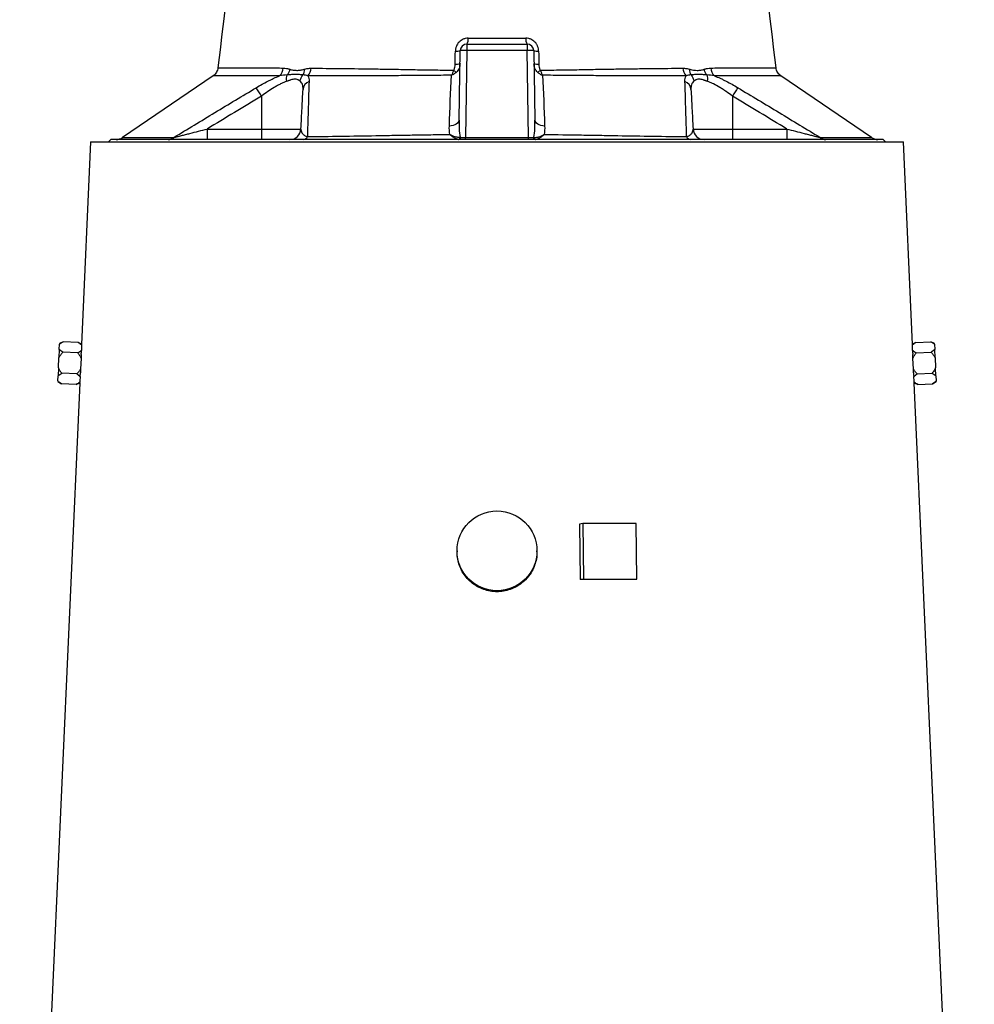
# Model space of a CAD drawing. Header units: millimetres. Extents: x 2412 to 3470, y 1425 to 4760.
# Tile 7 of 8: x 2545 to 3405, y 3093 to 3980. Entities that reach past the tile are written whole.
import ezdxf

# ---------------------------------------------------------------- set-up
doc = ezdxf.new("R2010")
doc.units = ezdxf.units.MM
doc.header["$LTSCALE"] = 2

msp = doc.modelspace()

# ---------------------------------------------------------------- linework, layer by layer
at = {"color": 7, "linetype": 'Continuous', "lineweight": 25}
for p, q in [((2947.59, 3958.44), (3001.79, 3958.44)), ((2947.59, 3958.44), (2947.59, 3952.75)), ((3001.79, 3958.44), (3001.79, 3952.75)), ((2940.49, 3889.87), (2941.59, 3952.54)), ((2947.59, 3952.75), (2946.22, 3874.33)), ((3001.79, 3952.75), (2947.59, 3952.75)), ((3003.16, 3874.33), (3001.79, 3952.75)), ((3007.79, 3952.54), (3008.89, 3889.87)), ((2723.32, 3936.95), (2723.34, 3936.95)), ((3225.92, 3936.95), (3225.91, 3936.95)), ((2719, 3929.9), (2637.33, 3874.24)), ((3311.96, 3874.3), (3230.29, 3929.97)), ((2762.56, 3911.53), (2762.56, 3881.91)), ((3186.82, 3911.53), (3186.82, 3881.91)), ((2713.6, 3881.91), (2713.6, 3872.44)), ((2713.6, 3881.91), (2762.56, 3881.91)), ((2762.56, 3881.91), (2798.06, 3881.91)), ((2762.56, 3881.91), (2762.56, 3872.44)), ((3151.33, 3881.91), (3186.82, 3881.91)), ((3186.82, 3881.91), (3186.82, 3872.44)), ((3186.82, 3881.91), (3235.79, 3881.91)), ((3235.79, 3881.91), (3235.79, 3872.44)), ((2608.47, 3870.44), (2600.27, 3687.71)), ((2608.47, 3870.44), (3340.91, 3870.44)), ((2626.69, 3872.44), (2624.69, 3870.44)), ((3322.69, 3872.44), (2626.69, 3872.44)), ((2946.22, 3872.44), (2946.22, 3874.33)), ((2946.22, 3874.33), (3003.16, 3874.33)), ((3003.16, 3872.44), (3003.16, 3874.33)), ((3324.69, 3870.44), (3322.69, 3872.44)), ((3349.11, 3687.66), (3340.91, 3870.44)), ((2580.35, 3683.23), (2580.03, 3676)), ((2580.35, 3683.23), (2580.56, 3687.9)), ((2580.58, 3688.42), (2580.56, 3687.9)), ((2583.95, 3690.16), (2580.58, 3688.42)), ((2597.37, 3689.56), (2583.95, 3690.16)), ((2600.27, 3687.71), (2597.37, 3689.56)), ((2600.27, 3687.3), (2600.27, 3687.49)), ((3352.01, 3689.56), (3349.09, 3687.69)), ((3352.01, 3689.56), (3365.43, 3690.16)), ((3368.8, 3688.42), (3365.43, 3690.16)), ((3368.82, 3687.9), (3368.8, 3688.42)), ((3368.82, 3687.9), (3369.03, 3683.23)), ((3369.36, 3676), (3369.03, 3683.23)), ((2579.61, 3666.67), (2580.03, 3676)), ((2596.94, 3680.07), (2583.52, 3680.67)), ((2600.01, 3675.1), (2599.59, 3665.77)), ((2600.17, 3678.64), (2600.01, 3675.1)), ((3349.38, 3675.1), (3349.22, 3678.64)), ((3349.79, 3665.77), (3349.38, 3675.1)), ((3352.44, 3680.07), (3365.86, 3680.67)), ((3369.36, 3676), (3369.77, 3666.67)), ((2579.61, 3666.67), (2579.28, 3659.43)), ((2599.59, 3665.77), (2599.43, 3662.26)), ((3349.95, 3662.26), (3349.79, 3665.77)), ((3370.1, 3659.43), (3369.77, 3666.67)), ((2579.07, 3654.77), (2579.28, 3659.43)), ((2596.09, 3661.1), (2582.67, 3661.7)), ((3353.29, 3661.1), (3366.71, 3661.7)), ((3370.1, 3659.43), (3370.31, 3654.77)), ((2598.72, 3653.2), (2544.68, 2448.44)), ((2579.07, 3654.77), (2579.05, 3654.25)), ((2579.05, 3654.25), (2582.24, 3652.21)), ((2595.67, 3651.61), (2582.24, 3652.21)), ((2595.67, 3651.61), (2598.72, 3653.2)), ((2598.74, 3653.41), (2598.76, 3653.6)), ((3404.71, 2448.44), (3350.66, 3653.2)), ((3350.66, 3653.2), (3353.71, 3651.61)), ((3353.71, 3651.61), (3367.14, 3652.21)), ((3367.14, 3652.21), (3370.33, 3654.25)), ((3370.33, 3654.25), (3370.31, 3654.77)), ((3051.92, 3526.2), (3049.12, 3525.71)), ((3049.12, 3525.71), (3049.7, 3475.76)), ((3051.92, 3526.2), (3052.5, 3476.25)), ((3100.21, 3526.2), (3051.92, 3526.2)), ((3100.79, 3476.25), (3100.21, 3526.2)), ((2938.69, 3501.71), (2938.69, 3500.73)), ((3010.69, 3500.73), (3010.69, 3501.71)), ((3052.5, 3476.25), (3049.7, 3475.76)), ((3052.5, 3476.25), (3100.79, 3476.25)), ((3100.79, 3476.25), (3098, 3475.76))]:
    msp.add_line(p, q, dxfattribs=at)
at = {"color": 7, "linetype": 'Continuous', "lineweight": 25, "flags": 128}
for points in [[(2940.49, 3889.87), (2940.32, 3888.89), (2939.83, 3887.96), (2939.04, 3887.08), (2937.97, 3886.31), (2936.67, 3885.65), (2935.17, 3885.13), (2933.52, 3884.77), (2931.77, 3884.58)], [(3017.61, 3884.58), (3015.86, 3884.77), (3014.21, 3885.13), (3012.71, 3885.65), (3011.41, 3886.31), (3010.35, 3887.08), (3009.56, 3887.96), (3009.07, 3888.89), (3008.89, 3889.87)]]:
    msp.add_lwpolyline(points, dxfattribs=at)
at = {"color": 7, "linetype": 'Continuous', "lineweight": 25}
msp.add_circle((2974.69, 3501.68), 35.99, dxfattribs=at)
for centre, radius, start, end in [((2947.59, 3952.44), 6, 90, 179), ((2940.9, 3962.59), 7.87, 328.13453, 8.54299), ((3008.48, 3962.59), 7.87, 171.45701, 211.86547), ((3001.79, 3952.44), 6, 1, 90), ((2938.23, 3961.99), 10.03, 263.90604, 289.53696), ((2945.59, 3923.92), 28.9, 86.03796, 97.95839), ((3003.79, 3923.92), 28.9, 82.04161, 93.96204), ((3011.15, 3961.99), 10.03, 250.46304, 276.09396), ((2938.05, 3950.9), 10.64, 264.18852, 288.27239), ((3011.34, 3950.9), 10.64, 251.72765, 275.81147), ((2771.57, 3937.62), 10.61, 312.72359, 356.03632), ((2796.19, 3937.36), 11.13, 317.29166, 356.67555), ((2913.72, 3907.39), 35.18, 46.46965, 51.514), ((3035.67, 3907.39), 35.18, 128.48574, 133.53008), ((3153.19, 3937.35), 11.13, 183.32074, 222.70625), ((3177.81, 3937.62), 10.61, 183.96558, 227.27696), ((2808.51, 3916.74), 8.62, 111.32785, 175.26264), ((3140.87, 3916.74), 8.62, 4.73707, 68.6701), ((2623.8, 3829.06), 161.42, 30.72532, 33.93053), ((3325.57, 3829.07), 161.41, 146.0682, 149.27367), ((2788.07, 3882.44), 10, 270, 357), ((3161.31, 3882.44), 10, 183, 270), ((2631.61, 3882.44), 10, 270.00161, 304.91511), ((2678.42, 3880.3), 7.86, 270.44468, 309.39445), ((2799.86, 3876.74), 4.33, 276.9712, 337.20564), ((2939.49, 3874.35), 1.91, 279.56879, 0.66284), ((2940.02, 3874.19), 1.77, 279.28627, 5.04504), ((3009.36, 3874.19), 1.77, 174.95497, 260.71374), ((3009.89, 3874.35), 1.91, 179.33713, 260.43121), ((3149.52, 3876.74), 4.33, 202.79438, 263.02881), ((3270.96, 3880.3), 7.86, 230.60565, 269.55532), ((3317.77, 3882.44), 10, 234.37, 269.99866)]:
    msp.add_arc(centre, radius, start, end, dxfattribs=at)
for centre, major_axis, ratio, start_param, end_param in [((2946.23, 3874.44), (6, 0.03), 0.017433, 3.878903, 4.71107), ((3003.16, 3874.44), (6, -0.03), 0.017433, 4.713708, 5.545875), ((2975.45, 3666.97), (374.94, -25.24), 0.576382, 3.16434, 3.18764), ((2973.94, 3666.97), (374.94, 25.24), 0.576382, 6.237138, 6.260438), ((2975.45, 3628.92), (376.65, -25.36), 0.576382, 3.121482, 3.144706), ((2973.93, 3628.92), (376.65, 25.36), 0.576382, 6.280072, 6.303296), ((2974.49, 3458.54), (384.7, 4.48), 0.043328, 1.243461, 1.373524)]:
    msp.add_ellipse(centre, major_axis=major_axis, ratio=ratio, start_param=start_param, end_param=end_param, dxfattribs=at)
for points, knots in [([(2751.47, 4173.45), (2748, 4144.34), (2738.59, 4065.51), (2729.19, 3986.68), (2723.26, 3936.96)], [0, 0, 0, 0, 0.369307, 1, 1, 1, 1]), ([(3226.12, 3936.98), (3220.19, 3986.69), (3210.79, 4065.51), (3201.39, 4144.33), (3197.91, 4173.43)], [0, 0, 0, 0, 0.630721, 1, 1, 1, 1]), ([(2948.69, 3963.76), (2947.93, 3963.76), (2947.18, 3963.69), (2946.07, 3963.46), (2945.7, 3963.36), (2944.98, 3963.13), (2944.63, 3963), (2943.59, 3962.56), (2942.93, 3962.19), (2941.67, 3961.33), (2941.1, 3960.84), (2940.04, 3959.75), (2939.56, 3959.14), (2938.73, 3957.86), (2938.37, 3957.19), (2937.94, 3956.13), (2937.81, 3955.76), (2937.59, 3955.03), (2937.49, 3954.66), (2937.27, 3953.54), (2937.18, 3952.79), (2937.17, 3952.02)], [0, 0, 0, 0, 0.125, 0.125, 0.1875, 0.1875, 0.25, 0.25, 0.375, 0.375, 0.5, 0.5, 0.625, 0.625, 0.75, 0.75, 0.8125, 0.8125, 0.875, 0.875, 1, 1, 1, 1]), ([(2948.69, 3963.76), (2957.27, 3963.75), (2965.94, 3963.75), (2979.04, 3963.75), (2983.4, 3963.75), (2992.07, 3963.75), (2996.4, 3963.76), (3000.7, 3963.76)], [0, 0, 0, 0, 0.5, 0.5, 0.75, 0.75, 1, 1, 1, 1]), ([(3012.21, 3952.02), (3012.2, 3952.79), (3012.12, 3953.55), (3011.81, 3955.06), (3011.58, 3955.79), (3011.15, 3956.84), (3010.99, 3957.19), (3010.63, 3957.87), (3010.44, 3958.2), (3009.81, 3959.16), (3009.34, 3959.75), (3008.28, 3960.84), (3007.69, 3961.34), (3006.44, 3962.2), (3005.79, 3962.56), (3004.74, 3963.01), (3004.38, 3963.14), (3003.66, 3963.37), (3003.3, 3963.46), (3002.2, 3963.69), (3001.45, 3963.76), (3000.7, 3963.76)], [0, 0, 0, 0, 0.125, 0.125, 0.25, 0.25, 0.3125, 0.3125, 0.375, 0.375, 0.5, 0.5, 0.625, 0.625, 0.75, 0.75, 0.8125, 0.8125, 0.875, 0.875, 1, 1, 1, 1]), ([(2941.38, 3940.8), (2941.37, 3940.04), (2941.29, 3939.3), (2941.01, 3937.86), (2940.81, 3937.15), (2940.24, 3935.78), (2939.88, 3935.12), (2939.02, 3933.91), (2938.52, 3933.37), (2937.94, 3932.89)], [0, 0, 0, 0, 0.25, 0.25, 0.5, 0.5, 0.75, 0.75, 1, 1, 1, 1]), ([(3011.44, 3932.89), (3010.86, 3933.37), (3010.36, 3933.91), (3009.72, 3934.81), (3009.52, 3935.13), (3009.16, 3935.78), (3009.01, 3936.11), (3008.59, 3937.12), (3008.38, 3937.83), (3008.09, 3939.29), (3008.01, 3940.04), (3008, 3940.79)], [0, 0, 0, 0, 0.25, 0.25, 0.375, 0.375, 0.5, 0.5, 0.75, 0.75, 1, 1, 1, 1]), ([(2723.19, 3936.96), (2723.18, 3936.67), (2723.13, 3935.61), (2722.49, 3933.95), (2721.44, 3932.17), (2720.25, 3930.83), (2719.37, 3930.19), (2718.99, 3929.92)], [0, 0, 0, 0, 0.104419, 0.372988, 0.6153437, 0.836018, 1, 1, 1, 1]), ([(2782.16, 3936.88), (2783.14, 3936.88), (2784.11, 3936.77), (2786.04, 3936.4), (2787.01, 3936.13), (2787.98, 3935.81)], [0, 0, 0, 0, 0.5, 0.5, 1, 1, 1, 1]), ([(2787.98, 3935.81), (2787.8, 3934.86), (2787.5, 3933.93), (2786.7, 3932.17), (2786.2, 3931.34), (2785.62, 3930.6)], [0, 0, 0, 0, 0.5, 0.5, 1, 1, 1, 1]), ([(2787.98, 3935.81), (2788.98, 3935.49), (2790, 3935.23), (2792.09, 3934.88), (2793.15, 3934.78), (2795.32, 3934.76), (2796.42, 3934.85), (2798.64, 3935.19), (2799.76, 3935.43), (2800.89, 3935.75)], [0, 0, 0, 0, 0.25, 0.25, 0.5, 0.5, 0.75, 0.75, 1, 1, 1, 1]), ([(2800.89, 3935.75), (2800.92, 3934.82), (2800.84, 3933.9), (2800.49, 3932.17), (2800.21, 3931.35), (2799.84, 3930.62)], [0, 0, 0, 0, 0.5, 0.5, 1, 1, 1, 1]), ([(2800.89, 3935.75), (2801.94, 3936.04), (2803.01, 3936.29), (2805.14, 3936.63), (2806.22, 3936.72), (2807.3, 3936.71)], [0, 0, 0, 0, 0.5, 0.5, 1, 1, 1, 1]), ([(2807.3, 3936.71), (2816.1, 3936.64), (2825.37, 3936.55), (2844.8, 3936.33), (2854.96, 3936.2), (2870.88, 3935.97), (2876.29, 3935.88), (2884.58, 3935.74), (2887.38, 3935.69), (2890.9, 3935.63), (2891.61, 3935.62), (2893.02, 3935.58), (2893.74, 3935.57), (2895.88, 3935.53), (2897.31, 3935.5), (2904.55, 3935.36), (2910.51, 3935.26), (2922.78, 3935.07), (2929.1, 3934.99), (2935.61, 3934.92)], [0, 0, 0, 0, 0.25, 0.25, 0.5, 0.5, 0.625, 0.625, 0.6875, 0.6875, 0.703125, 0.703125, 0.71875, 0.71875, 0.75, 0.75, 0.875, 0.875, 1, 1, 1, 1]), ([(2935.61, 3934.92), (2935.35, 3934.1), (2935.05, 3933.29), (2934.55, 3932.14), (2934.37, 3931.76), (2934.01, 3931.04), (2933.82, 3930.68), (2933.62, 3930.34)], [0, 0, 0, 0, 0.5, 0.5, 0.75, 0.75, 1, 1, 1, 1]), ([(2937.94, 3932.89), (2937.32, 3932.38), (2936.64, 3931.91), (2935.55, 3931.27), (2935.18, 3931.06), (2934.41, 3930.68), (2934.02, 3930.5), (2933.62, 3930.34)], [0, 0, 0, 0, 0.5, 0.5, 0.75, 0.75, 1, 1, 1, 1]), ([(2935.61, 3934.92), (2935.89, 3935.31), (2936.1, 3935.73), (2936.44, 3936.62), (2936.57, 3937.07), (2936.86, 3938.44), (2936.95, 3939.37), (2936.97, 3940.31)], [0, 0, 0, 0, 0.25, 0.25, 0.5, 0.5, 1, 1, 1, 1]), ([(3011.44, 3932.89), (3012.06, 3932.38), (3012.74, 3931.91), (3013.82, 3931.27), (3014.2, 3931.07), (3014.77, 3930.78), (3014.97, 3930.69), (3015.36, 3930.51), (3015.57, 3930.42), (3015.76, 3930.34)], [0, 0, 0, 0, 0.5, 0.5, 0.75, 0.75, 0.875, 0.875, 1, 1, 1, 1]), ([(3012.41, 3940.31), (3012.43, 3939.37), (3012.52, 3938.44), (3012.82, 3937.07), (3012.94, 3936.62), (3013.28, 3935.73), (3013.49, 3935.31), (3013.78, 3934.92)], [0, 0, 0, 0, 0.5, 0.5, 0.75, 0.75, 1, 1, 1, 1]), ([(3013.78, 3934.92), (3020.3, 3934.99), (3026.65, 3935.07), (3034.4, 3935.19), (3035.94, 3935.21), (3039, 3935.26), (3040.52, 3935.29), (3045.04, 3935.36), (3047.98, 3935.42), (3052.32, 3935.5), (3053.75, 3935.53), (3055.87, 3935.57), (3056.58, 3935.59), (3057.98, 3935.62), (3058.68, 3935.63), (3062.16, 3935.69), (3064.93, 3935.74), (3073.15, 3935.88), (3078.53, 3935.96), (3089.1, 3936.12), (3094.29, 3936.19), (3101.92, 3936.29), (3104.44, 3936.32), (3109.43, 3936.38), (3111.9, 3936.41), (3124.08, 3936.55), (3133.33, 3936.64), (3142.08, 3936.71)], [0, 0, 0, 0, 0.125, 0.125, 0.15625, 0.15625, 0.1875, 0.1875, 0.25, 0.25, 0.28125, 0.28125, 0.296875, 0.296875, 0.3125, 0.3125, 0.375, 0.375, 0.5, 0.5, 0.625, 0.625, 0.6875, 0.6875, 0.75, 0.75, 1, 1, 1, 1]), ([(3013.78, 3934.92), (3014.04, 3934.09), (3014.33, 3933.3), (3014.83, 3932.15), (3015, 3931.77), (3015.28, 3931.22), (3015.37, 3931.04), (3015.57, 3930.69), (3015.66, 3930.51), (3015.76, 3930.34)], [0, 0, 0, 0, 0.5, 0.5, 0.75, 0.75, 0.875, 0.875, 1, 1, 1, 1]), ([(3142.08, 3936.71), (3143.16, 3936.72), (3144.24, 3936.63), (3146.38, 3936.29), (3147.44, 3936.04), (3148.5, 3935.75)], [0, 0, 0, 0, 0.5, 0.5, 1, 1, 1, 1]), ([(3149.54, 3930.62), (3149.17, 3931.35), (3148.89, 3932.17), (3148.54, 3933.9), (3148.47, 3934.82), (3148.5, 3935.75)], [0, 0, 0, 0, 0.5, 0.5, 1, 1, 1, 1]), ([(3148.5, 3935.75), (3150.76, 3935.12), (3152.97, 3934.75), (3156.23, 3934.77), (3157.29, 3934.87), (3159.38, 3935.23), (3160.4, 3935.49), (3161.4, 3935.81)], [0, 0, 0, 0, 0.5, 0.5, 0.75, 0.75, 1, 1, 1, 1]), ([(3161.4, 3935.81), (3162.37, 3936.13), (3163.34, 3936.4), (3165.27, 3936.77), (3166.24, 3936.88), (3167.22, 3936.88)], [0, 0, 0, 0, 0.5, 0.5, 1, 1, 1, 1]), ([(3163.76, 3930.6), (3163.18, 3931.34), (3162.68, 3932.17), (3161.88, 3933.93), (3161.59, 3934.86), (3161.4, 3935.81)], [0, 0, 0, 0, 0.5, 0.5, 1, 1, 1, 1]), ([(3230.32, 3929.98), (3229.77, 3930.4), (3228.66, 3931.25), (3227.38, 3933.01), (3226.45, 3934.94), (3226.24, 3936.35), (3226.15, 3937)], [0, 0, 0, 0, 0.245647, 0.494776, 0.767242, 1, 1, 1, 1]), ([(2757.73, 3919.16), (2761.21, 3921.26), (2764.72, 3923.23), (2769.13, 3925.47), (2770.01, 3925.91), (2771.78, 3926.77), (2772.67, 3927.19), (2775.32, 3928.4), (2777.06, 3929.14), (2778.77, 3929.82)], [0, 0, 0, 0, 0.5, 0.5, 0.625, 0.625, 0.75, 0.75, 1, 1, 1, 1]), ([(2785.29, 3924.89), (2784.38, 3924.57), (2783.45, 3924.2), (2781.58, 3923.4), (2780.64, 3922.96), (2778.74, 3922.03), (2777.78, 3921.53), (2775.85, 3920.47), (2774.88, 3919.91), (2771.97, 3918.16), (2770.06, 3916.92), (2766.28, 3914.32), (2764.41, 3912.95), (2762.56, 3911.53)], [0, 0, 0, 0, 0.125, 0.125, 0.25, 0.25, 0.375, 0.375, 0.5, 0.5, 0.75, 0.75, 1, 1, 1, 1]), ([(2785.29, 3924.89), (2785.13, 3925.93), (2785.08, 3926.96), (2785.2, 3928.9), (2785.36, 3929.8), (2785.62, 3930.6)], [0, 0, 0, 0, 0.5, 0.5, 1, 1, 1, 1]), ([(2797.32, 3925.01), (2797.22, 3925.08), (2797.04, 3925.22), (2796.77, 3925.4), (2796.54, 3925.56), (2796.21, 3925.76), (2795.78, 3926.01), (2794.99, 3926.39), (2793.92, 3926.75), (2792.44, 3926.89), (2790.8, 3926.7), (2789.38, 3926.31), (2788.17, 3925.91), (2787.33, 3925.62), (2786.36, 3925.27), (2785.71, 3925.03), (2785.29, 3924.89)], [0, 0, 0, 0, 0.039729, 0.073756, 0.102077, 0.12469, 0.190808, 0.248842, 0.373224, 0.498565, 0.623177, 0.748673, 0.806859, 0.874268, 0.919078, 1, 1, 1, 1]), ([(2799.84, 3930.62), (2798.86, 3930.72), (2797.83, 3930.83), (2795.65, 3931), (2794.51, 3931.05), (2792.14, 3931.05), (2790.9, 3930.98), (2788.33, 3930.81), (2787.01, 3930.69), (2785.62, 3930.6)], [0, 0, 0, 0, 0.25, 0.25, 0.5, 0.5, 0.75, 0.75, 1, 1, 1, 1]), ([(2797.32, 3925.01), (2797.46, 3926.03), (2797.75, 3927.03), (2798.6, 3928.94), (2799.17, 3929.83), (2799.84, 3930.62)], [0, 0, 0, 0, 0.5, 0.5, 1, 1, 1, 1]), ([(2799.92, 3917.45), (2799.96, 3918.27), (2799.95, 3919.05), (2799.8, 3920.53), (2799.66, 3921.23), (2799.24, 3922.52), (2798.97, 3923.11), (2798.26, 3924.16), (2797.83, 3924.62), (2797.32, 3925.01)], [0, 0, 0, 0, 0.25, 0.25, 0.5, 0.5, 0.75, 0.75, 1, 1, 1, 1]), ([(2805.38, 3924.77), (2805.25, 3921.17), (2805.13, 3917.43), (2804.88, 3909.66), (2804.75, 3905.64), (2804.5, 3897.33), (2804.37, 3893.05), (2804.12, 3884.23), (2803.99, 3879.7), (2803.86, 3875.06)], [0, 0, 0, 0, 0.25, 0.25, 0.5, 0.5, 0.75, 0.75, 1, 1, 1, 1]), ([(2933.62, 3930.34), (2927.11, 3930.3), (2920.78, 3930.25), (2908.46, 3930.16), (2902.46, 3930.1), (2895.17, 3930.04), (2893.72, 3930.03), (2890.85, 3930), (2889.42, 3929.99), (2885.14, 3929.97), (2882.33, 3929.95), (2873.96, 3929.91), (2868.49, 3929.89), (2852.43, 3929.84), (2842.18, 3929.82), (2822.59, 3929.8), (2813.24, 3929.8), (2804.37, 3929.8)], [0, 0, 0, 0, 0.125, 0.125, 0.25, 0.25, 0.28125, 0.28125, 0.3125, 0.3125, 0.375, 0.375, 0.5, 0.5, 0.75, 0.75, 1, 1, 1, 1]), ([(2804.37, 3929.8), (2804.75, 3929.11), (2805.02, 3928.32), (2805.35, 3926.64), (2805.41, 3925.73), (2805.38, 3924.77)], [0, 0, 0, 0, 0.5, 0.5, 1, 1, 1, 1]), ([(3145.01, 3929.8), (3136.18, 3929.8), (3126.85, 3929.8), (3114.55, 3929.81), (3112.06, 3929.82), (3107.02, 3929.82), (3104.48, 3929.83), (3096.78, 3929.84), (3091.54, 3929.86), (3080.86, 3929.89), (3075.43, 3929.91), (3067.13, 3929.95), (3064.33, 3929.97), (3060.11, 3929.99), (3058.7, 3930), (3055.85, 3930.03), (3054.41, 3930.04), (3050.05, 3930.08), (3047.09, 3930.11), (3041.05, 3930.15), (3037.97, 3930.18), (3028.64, 3930.25), (3022.28, 3930.3), (3015.76, 3930.34)], [0, 0, 0, 0, 0.25, 0.25, 0.3125, 0.3125, 0.375, 0.375, 0.5, 0.5, 0.625, 0.625, 0.6875, 0.6875, 0.71875, 0.71875, 0.75, 0.75, 0.8125, 0.8125, 0.875, 0.875, 1, 1, 1, 1]), ([(3145.53, 3875.06), (3145.39, 3879.7), (3145.26, 3884.23), (3145.01, 3893.05), (3144.88, 3897.33), (3144.63, 3905.64), (3144.5, 3909.66), (3144.25, 3917.43), (3144.13, 3921.17), (3144.01, 3924.77)], [0, 0, 0, 0, 0.25, 0.25, 0.5, 0.5, 0.75, 0.75, 1, 1, 1, 1]), ([(3152.06, 3925.01), (3151.56, 3924.63), (3151.13, 3924.17), (3150.41, 3923.1), (3150.13, 3922.5), (3149.51, 3920.57), (3149.38, 3919.09), (3149.46, 3917.45)], [0, 0, 0, 0, 0.25, 0.25, 0.5, 0.5, 1, 1, 1, 1]), ([(3163.76, 3930.6), (3162.38, 3930.69), (3161.05, 3930.81), (3158.5, 3930.98), (3157.27, 3931.04), (3154.89, 3931.05), (3153.75, 3931), (3151.56, 3930.83), (3150.52, 3930.72), (3149.54, 3930.62)], [0, 0, 0, 0, 0.25, 0.25, 0.5, 0.5, 0.75, 0.75, 1, 1, 1, 1]), ([(3149.54, 3930.62), (3150.22, 3929.83), (3150.78, 3928.94), (3151.64, 3927.03), (3151.93, 3926.03), (3152.06, 3925.01)], [0, 0, 0, 0, 0.5, 0.5, 1, 1, 1, 1]), ([(3164.09, 3924.89), (3163.86, 3924.97), (3163.44, 3925.12), (3162.9, 3925.31), (3162.49, 3925.46), (3161.94, 3925.66), (3161.24, 3925.9), (3160.05, 3926.29), (3158.62, 3926.68), (3156.99, 3926.89), (3155.5, 3926.75), (3154.42, 3926.4), (3153.62, 3926.02), (3153.1, 3925.72), (3152.57, 3925.38), (3152.25, 3925.15), (3152.06, 3925.01)], [0, 0, 0, 0, 0.044658, 0.080322, 0.106986, 0.124642, 0.191227, 0.24873, 0.37291, 0.49831, 0.623062, 0.748567, 0.807272, 0.874189, 0.92559, 1, 1, 1, 1]), ([(3163.76, 3930.6), (3164.02, 3929.8), (3164.19, 3928.9), (3164.3, 3926.96), (3164.25, 3925.93), (3164.09, 3924.89)], [0, 0, 0, 0, 0.5, 0.5, 1, 1, 1, 1]), ([(3186.82, 3911.53), (3184.98, 3912.95), (3183.11, 3914.32), (3180.26, 3916.28), (3179.3, 3916.92), (3177.38, 3918.16), (3176.41, 3918.76), (3173.51, 3920.5), (3171.59, 3921.56), (3168.73, 3922.97), (3167.77, 3923.42), (3165.9, 3924.21), (3164.99, 3924.57), (3164.09, 3924.89)], [0, 0, 0, 0, 0.25, 0.25, 0.375, 0.375, 0.5, 0.5, 0.75, 0.75, 0.875, 0.875, 1, 1, 1, 1]), ([(3170.61, 3929.82), (3172.32, 3929.14), (3174.06, 3928.4), (3176.69, 3927.2), (3177.57, 3926.79), (3179.34, 3925.93), (3180.23, 3925.49), (3184.67, 3923.23), (3188.18, 3921.26), (3191.65, 3919.16)], [0, 0, 0, 0, 0.25, 0.25, 0.375, 0.375, 0.5, 0.5, 1, 1, 1, 1]), ([(2683.41, 3874.22), (2695.77, 3881.75), (2708.15, 3889.26), (2732.93, 3904.22), (2745.34, 3911.69), (2757.73, 3919.16)], [0, 0, 0, 0, 0.5, 0.5, 1, 1, 1, 1]), ([(2798.06, 3881.91), (2798.4, 3888.41), (2798.72, 3894.64), (2799.34, 3906.5), (2799.64, 3912.13), (2799.92, 3917.45)], [0, 0, 0, 0, 0.5, 0.5, 1, 1, 1, 1]), ([(3149.46, 3917.45), (3149.74, 3912.13), (3150.04, 3906.5), (3150.66, 3894.64), (3150.99, 3888.41), (3151.33, 3881.91)], [0, 0, 0, 0, 0.5, 0.5, 1, 1, 1, 1]), ([(3191.65, 3919.16), (3204.05, 3911.69), (3216.45, 3904.22), (3241.23, 3889.26), (3253.61, 3881.75), (3265.98, 3874.22)], [0, 0, 0, 0, 0.5, 0.5, 1, 1, 1, 1]), ([(2940.49, 3889.87), (2940.45, 3887.27), (2940.48, 3884.67), (2940.76, 3879.5), (2940.99, 3876.93), (2941.4, 3874.37)], [0, 0, 0, 0, 0.5, 0.5, 1, 1, 1, 1]), ([(3007.98, 3874.37), (3008.39, 3876.93), (3008.62, 3879.5), (3008.9, 3884.67), (3008.93, 3887.27), (3008.89, 3889.87)], [0, 0, 0, 0, 0.5, 0.5, 1, 1, 1, 1]), ([(2683.41, 3874.22), (2683.88, 3874.34), (2684.41, 3874.47), (2685.52, 3874.75), (2686.1, 3874.9), (2687.88, 3875.35), (2689.11, 3875.66), (2691.61, 3876.3), (2692.88, 3876.62), (2695.43, 3877.27), (2696.72, 3877.6), (2700.6, 3878.59), (2703.19, 3879.25), (2708.38, 3880.58), (2710.99, 3881.25), (2713.6, 3881.91)], [0, 0, 0, 0, 0.0625, 0.0625, 0.125, 0.125, 0.25, 0.25, 0.375, 0.375, 0.5, 0.5, 0.75, 0.75, 1, 1, 1, 1]), ([(2798.06, 3881.91), (2798.02, 3881.32), (2798.08, 3880.72), (2798.37, 3879.52), (2798.62, 3878.93), (2799.19, 3878.04), (2799.41, 3877.74), (2799.95, 3877.16), (2800.26, 3876.87), (2801, 3876.31), (2801.43, 3876.03), (2802.21, 3875.64), (2802.5, 3875.52), (2803.12, 3875.28), (2803.47, 3875.16), (2803.86, 3875.06)], [0, 0, 0, 0, 0.25, 0.25, 0.5, 0.5, 0.625, 0.625, 0.75, 0.75, 0.875, 0.875, 0.9375, 0.9375, 1, 1, 1, 1]), ([(3145.53, 3875.06), (3145.92, 3875.16), (3146.26, 3875.28), (3146.89, 3875.52), (3147.17, 3875.64), (3147.95, 3876.03), (3148.38, 3876.31), (3149.13, 3876.87), (3149.44, 3877.16), (3149.97, 3877.74), (3150.2, 3878.04), (3150.77, 3878.93), (3151.01, 3879.52), (3151.31, 3880.72), (3151.36, 3881.32), (3151.33, 3881.91)], [0, 0, 0, 0, 0.0625, 0.0625, 0.125, 0.125, 0.25, 0.25, 0.375, 0.375, 0.5, 0.5, 0.75, 0.75, 1, 1, 1, 1]), ([(3235.79, 3881.91), (3238.4, 3881.25), (3241.01, 3880.58), (3246.21, 3879.25), (3248.8, 3878.58), (3252.67, 3877.6), (3253.96, 3877.27), (3256.52, 3876.62), (3257.78, 3876.29), (3259.65, 3875.82), (3260.27, 3875.66), (3261.5, 3875.35), (3262.11, 3875.2), (3263.29, 3874.9), (3263.87, 3874.75), (3264.97, 3874.47), (3265.5, 3874.34), (3265.98, 3874.22)], [0, 0, 0, 0, 0.25, 0.25, 0.5, 0.5, 0.625, 0.625, 0.75, 0.75, 0.8125, 0.8125, 0.875, 0.875, 0.9375, 0.9375, 1, 1, 1, 1]), ([(2803.86, 3875.06), (2813.75, 3875.17), (2823.85, 3875.29), (2844.47, 3875.58), (2854.97, 3875.75), (2871.03, 3876.04), (2876.44, 3876.14), (2887.34, 3876.34), (2892.85, 3876.43), (2903.95, 3876.62), (2909.57, 3876.7), (2920.84, 3876.86), (2926.5, 3876.94), (2932.19, 3877)], [0, 0, 0, 0, 0.25, 0.25, 0.5, 0.5, 0.625, 0.625, 0.75, 0.75, 0.875, 0.875, 1, 1, 1, 1]), ([(2939.81, 3872.46), (2939.28, 3872.52), (2938.7, 3872.69), (2937.79, 3873.05), (2937.48, 3873.19), (2936.85, 3873.51), (2936.53, 3873.69), (2935.55, 3874.28), (2934.89, 3874.74), (2933.88, 3875.52), (2933.54, 3875.8), (2933.04, 3876.23), (2932.87, 3876.38), (2932.53, 3876.68), (2932.35, 3876.84), (2932.19, 3877)], [0, 0, 0, 0, 0.25, 0.25, 0.375, 0.375, 0.5, 0.5, 0.75, 0.75, 0.875, 0.875, 0.9375, 0.9375, 1, 1, 1, 1]), ([(2941.4, 3874.37), (2940.77, 3874.28), (2940.09, 3874.29), (2939, 3874.42), (2938.62, 3874.48), (2937.86, 3874.64), (2937.47, 3874.74), (2936.28, 3875.09), (2935.48, 3875.39), (2934.26, 3875.92), (2933.85, 3876.12), (2933.23, 3876.43), (2933.02, 3876.54), (2932.6, 3876.76), (2932.39, 3876.88), (2932.19, 3877)], [0, 0, 0, 0, 0.25, 0.25, 0.375, 0.375, 0.5, 0.5, 0.75, 0.75, 0.875, 0.875, 0.9375, 0.9375, 1, 1, 1, 1]), ([(3007.98, 3874.37), (3008.61, 3874.28), (3009.3, 3874.29), (3010.39, 3874.42), (3010.76, 3874.48), (3011.52, 3874.64), (3011.91, 3874.74), (3013.1, 3875.09), (3013.9, 3875.39), (3015.12, 3875.92), (3015.53, 3876.12), (3016.16, 3876.43), (3016.36, 3876.54), (3016.78, 3876.76), (3016.99, 3876.88), (3017.19, 3877)], [0, 0, 0, 0, 0.25, 0.25, 0.375, 0.375, 0.5, 0.5, 0.75, 0.75, 0.875, 0.875, 0.9375, 0.9375, 1, 1, 1, 1]), ([(3009.57, 3872.46), (3010.11, 3872.52), (3010.68, 3872.69), (3011.59, 3873.05), (3011.9, 3873.19), (3012.53, 3873.51), (3012.85, 3873.7), (3013.83, 3874.29), (3014.49, 3874.74), (3015.5, 3875.52), (3015.84, 3875.8), (3016.35, 3876.23), (3016.52, 3876.38), (3016.86, 3876.68), (3017.03, 3876.84), (3017.19, 3877)], [0, 0, 0, 0, 0.25, 0.25, 0.375, 0.375, 0.5, 0.5, 0.75, 0.75, 0.875, 0.875, 0.9375, 0.9375, 1, 1, 1, 1]), ([(3017.19, 3877), (3028.5, 3876.87), (3039.67, 3876.71), (3056.24, 3876.44), (3061.74, 3876.34), (3072.66, 3876.15), (3078.09, 3876.04), (3094.27, 3875.75), (3104.85, 3875.59), (3125.58, 3875.29), (3135.69, 3875.17), (3145.53, 3875.06)], [0, 0, 0, 0, 0.25, 0.25, 0.375, 0.375, 0.5, 0.5, 0.75, 0.75, 1, 1, 1, 1]), ([(2583.52, 3680.67), (2582.9, 3681.07), (2582.31, 3681.48), (2581.23, 3682.34), (2580.75, 3682.78), (2580.35, 3683.23)], [0, 0, 0, 0, 0.5, 0.5, 1, 1, 1, 1]), ([(2580.56, 3687.9), (2581, 3688.32), (2581.52, 3688.71), (2582.67, 3689.47), (2583.29, 3689.82), (2583.95, 3690.16)], [0, 0, 0, 0, 0.5, 0.5, 1, 1, 1, 1]), ([(2597.37, 3689.56), (2597.92, 3689.21), (2598.45, 3688.85), (2599.42, 3688.1), (2599.88, 3687.71), (2600.27, 3687.3)], [0, 0, 0, 0, 0.5, 0.5, 1, 1, 1, 1]), ([(3349.11, 3687.3), (3349.5, 3687.7), (3349.95, 3688.09), (3350.93, 3688.84), (3351.46, 3689.21), (3352.01, 3689.56)], [0, 0, 0, 0, 0.5, 0.5, 1, 1, 1, 1]), ([(3349.11, 3687.66), (3349.11, 3687.67), (3349.11, 3687.81), (3349.11, 3687.54), (3349.11, 3687.3)], [0, 0, 0, 0, 0.119651, 1, 1, 1, 1]), ([(3365.43, 3690.16), (3366.09, 3689.82), (3366.71, 3689.47), (3367.86, 3688.72), (3368.39, 3688.32), (3368.82, 3687.9)], [0, 0, 0, 0, 0.5, 0.5, 1, 1, 1, 1]), ([(3369.03, 3683.23), (3368.63, 3682.77), (3368.14, 3682.33), (3367.07, 3681.48), (3366.48, 3681.07), (3365.86, 3680.67)], [0, 0, 0, 0, 0.5, 0.5, 1, 1, 1, 1]), ([(2580.03, 3676), (2580.48, 3676.87), (2581.02, 3677.68), (2582.2, 3679.22), (2582.85, 3679.97), (2583.52, 3680.67)], [0, 0, 0, 0, 0.5, 0.5, 1, 1, 1, 1]), ([(2600.23, 3682.24), (2600.02, 3682.04), (2599.78, 3681.84), (2599.27, 3681.46), (2599, 3681.28), (2598.17, 3680.74), (2597.57, 3680.4), (2596.94, 3680.07)], [0, 0, 0, 0, 0.25, 0.25, 0.5, 0.5, 1, 1, 1, 1]), ([(2596.94, 3680.07), (2597.55, 3679.31), (2598.12, 3678.53), (2599.16, 3676.87), (2599.63, 3676), (2600.01, 3675.1)], [0, 0, 0, 0, 0.5, 0.5, 1, 1, 1, 1]), ([(2600.17, 3678.64), (2600.18, 3679.29), (2600.19, 3679.91), (2600.22, 3681.12), (2600.23, 3681.7), (2600.23, 3682.24)], [0, 0, 0, 0, 0.5, 0.5, 1, 1, 1, 1]), ([(3349.15, 3682.24), (3349.16, 3681.7), (3349.17, 3681.13), (3349.19, 3679.93), (3349.2, 3679.29), (3349.22, 3678.64)], [0, 0, 0, 0, 0.5, 0.5, 1, 1, 1, 1]), ([(3352.44, 3680.07), (3351.81, 3680.4), (3351.21, 3680.74), (3350.09, 3681.46), (3349.58, 3681.84), (3349.15, 3682.24)], [0, 0, 0, 0, 0.5, 0.5, 1, 1, 1, 1]), ([(3349.38, 3675.1), (3349.76, 3676.01), (3350.22, 3676.86), (3351.26, 3678.51), (3351.83, 3679.3), (3352.44, 3680.07)], [0, 0, 0, 0, 0.5, 0.5, 1, 1, 1, 1]), ([(3365.86, 3680.67), (3366.53, 3679.97), (3367.17, 3679.23), (3368.36, 3677.67), (3368.9, 3676.86), (3369.36, 3676)], [0, 0, 0, 0, 0.5, 0.5, 1, 1, 1, 1]), ([(2582.67, 3661.7), (2582.07, 3662.46), (2581.5, 3663.25), (2580.46, 3664.9), (2579.99, 3665.77), (2579.61, 3666.67)], [0, 0, 0, 0, 0.5, 0.5, 1, 1, 1, 1]), ([(2599.59, 3665.77), (2599.13, 3664.91), (2598.59, 3664.1), (2597.41, 3662.55), (2596.77, 3661.81), (2596.09, 3661.1)], [0, 0, 0, 0, 0.5, 0.5, 1, 1, 1, 1]), ([(3353.29, 3661.1), (3352.62, 3661.81), (3351.97, 3662.54), (3350.79, 3664.1), (3350.25, 3664.92), (3349.79, 3665.77)], [0, 0, 0, 0, 0.5, 0.5, 1, 1, 1, 1]), ([(3369.77, 3666.67), (3369.39, 3665.76), (3368.93, 3664.91), (3367.89, 3663.26), (3367.32, 3662.47), (3366.71, 3661.7)], [0, 0, 0, 0, 0.5, 0.5, 1, 1, 1, 1]), ([(2579.28, 3659.43), (2579.72, 3659.86), (2580.25, 3660.26), (2581.39, 3661), (2582.01, 3661.36), (2582.67, 3661.7)], [0, 0, 0, 0, 0.5, 0.5, 1, 1, 1, 1]), ([(2596.09, 3661.1), (2596.69, 3660.71), (2597.26, 3660.32), (2598.31, 3659.5), (2598.78, 3659.08), (2599.17, 3658.64)], [0, 0, 0, 0, 0.5, 0.5, 1, 1, 1, 1]), ([(2599.17, 3658.64), (2599.21, 3659.18), (2599.26, 3659.77), (2599.34, 3660.98), (2599.39, 3661.61), (2599.43, 3662.26)], [0, 0, 0, 0, 0.5, 0.5, 1, 1, 1, 1]), ([(3349.95, 3662.26), (3350, 3661.6), (3350.04, 3660.97), (3350.12, 3659.76), (3350.17, 3659.19), (3350.21, 3658.64)], [0, 0, 0, 0, 0.5, 0.5, 1, 1, 1, 1]), ([(3350.21, 3658.64), (3350.61, 3659.08), (3351.08, 3659.51), (3352.12, 3660.32), (3352.69, 3660.71), (3353.29, 3661.1)], [0, 0, 0, 0, 0.5, 0.5, 1, 1, 1, 1]), ([(3366.71, 3661.7), (3367.37, 3661.36), (3367.99, 3661), (3369.14, 3660.25), (3369.66, 3659.86), (3370.1, 3659.43)], [0, 0, 0, 0, 0.5, 0.5, 1, 1, 1, 1]), ([(2582.24, 3652.21), (2581.63, 3652.6), (2581.04, 3653.01), (2580.24, 3653.65), (2579.98, 3653.86), (2579.5, 3654.31), (2579.27, 3654.54), (2579.07, 3654.77)], [0, 0, 0, 0, 0.5, 0.5, 0.75, 0.75, 1, 1, 1, 1]), ([(2598.76, 3653.6), (2598.34, 3653.24), (2597.86, 3652.89), (2596.81, 3652.23), (2596.25, 3651.91), (2595.67, 3651.61)], [0, 0, 0, 0, 0.5, 0.5, 1, 1, 1, 1]), ([(3350.62, 3653.6), (3350.64, 3653.43), (3350.66, 3653.16), (3350.65, 3653.29), (3350.65, 3653.34)], [0, 0, 0, 0, 0.635338, 1, 1, 1, 1]), ([(3353.71, 3651.61), (3353.13, 3651.91), (3352.57, 3652.23), (3351.53, 3652.89), (3351.04, 3653.24), (3350.62, 3653.6)], [0, 0, 0, 0, 0.5, 0.5, 1, 1, 1, 1]), ([(3370.31, 3654.77), (3369.91, 3654.31), (3369.43, 3653.87), (3368.35, 3653.02), (3367.76, 3652.61), (3367.14, 3652.21)], [0, 0, 0, 0, 0.5, 0.5, 1, 1, 1, 1]), ([(3000.49, 3475.69), (2999.03, 3474.34), (2996.07, 3471.58), (2990.85, 3468.48), (2985.18, 3466.22), (2979.24, 3464.96), (2973.13, 3464.71), (2967.13, 3465.47), (2961.3, 3467.23), (2955.89, 3469.92), (2950.97, 3473.5), (2946.74, 3477.83), (2943.27, 3482.85), (2940.7, 3488.34), (2939.18, 3494.24), (2938.54, 3498.42), (2938.71, 3500.6), (2938.72, 3500.73)], [0, 0, 0, 0, 0.07016, 0.14235, 0.212511, 0.284718, 0.354683, 0.426686, 0.496522, 0.568372, 0.638405, 0.710455, 0.780709, 0.853006, 0.923161, 0.995366, 1, 1, 1, 1]), ([(3010.59, 3500.73), (3010.62, 3500.2), (3010.76, 3497.62), (3009.99, 3493.07), (3008.25, 3487.27), (3005.28, 3481.25), (3002.22, 3477.7), (3000.49, 3475.69)], [0, 0, 0, 0, 0.057704, 0.278886, 0.493416, 0.714133, 1, 1, 1, 1])]:
    msp.add_open_spline(points, degree=3, knots=knots, dxfattribs=at)
for points in [[(2936.97, 3940.31), (2937.04, 3944.22), (2937.1, 3948.12), (2937.17, 3952.02)], [(3012.21, 3952.02), (3012.28, 3948.12), (3012.35, 3944.22), (3012.41, 3940.31)], [(2785.62, 3930.6), (2783.39, 3930.54), (2781.1, 3930.32), (2778.77, 3929.82)], [(2804.37, 3929.8), (2802.93, 3930.32), (2801.44, 3930.55), (2799.84, 3930.62)], [(2931.77, 3884.58), (2932.31, 3899.92), (2932.92, 3915.19), (2933.62, 3930.34)], [(3015.76, 3930.34), (3016.46, 3915.19), (3017.07, 3899.92), (3017.61, 3884.58)], [(3144.01, 3924.77), (3143.94, 3926.7), (3144.25, 3928.4), (3145.01, 3929.8)], [(3149.54, 3930.62), (3147.95, 3930.55), (3146.45, 3930.32), (3145.01, 3929.8)], [(3170.61, 3929.82), (3168.28, 3930.32), (3165.99, 3930.54), (3163.76, 3930.6)], [(2762.56, 3911.53), (2746.24, 3901.66), (2729.9, 3891.81), (2713.6, 3881.91)], [(3235.79, 3881.91), (3219.48, 3891.81), (3203.15, 3901.66), (3186.82, 3911.53)], [(2932.19, 3877), (2931.8, 3879.5), (2931.68, 3882.04), (2931.77, 3884.58)], [(3017.61, 3884.58), (3017.7, 3882.04), (3017.58, 3879.5), (3017.19, 3877)], [(2941.4, 3874.37), (2941.52, 3874.35), (2941.65, 3874.34), (2941.78, 3874.34)], [(3007.6, 3874.34), (3007.74, 3874.34), (3007.86, 3874.35), (3007.98, 3874.37)]]:
    msp.add_open_spline(points, degree=3, dxfattribs=at)
at = {"color": 8, "linetype": 'Continuous', "lineweight": 25}
for points, knots in [([(2723.34, 3936.95), (2723.47, 3936.95), (2723.75, 3936.95), (2726.44, 3936.95), (2730.91, 3936.96), (2737.44, 3936.96), (2746.23, 3936.98), (2756.78, 3936.98), (2768.61, 3936.95), (2777.64, 3936.9), (2782.16, 3936.88)], [0, 0, 0, 0, 0.106482, 0.224607, 0.345337, 0.466941, 0.598623, 0.731042, 0.865263, 1, 1, 1, 1]), ([(3167.22, 3936.88), (3172.25, 3936.91), (3182.34, 3936.95), (3195.45, 3936.98), (3205.23, 3936.97), (3211.88, 3936.97), (3216.86, 3936.96), (3221.39, 3936.96), (3224.65, 3936.95), (3226.19, 3936.95), (3225.97, 3936.95), (3225.92, 3936.95)], [0, 0, 0, 0, 0.1503, 0.301329, 0.454871, 0.532271, 0.609672, 0.726044, 0.843205, 0.962903, 1, 1, 1, 1]), ([(2778.77, 3929.82), (2774.26, 3929.82), (2765.22, 3929.83), (2753.26, 3929.85), (2742.46, 3929.86), (2733.53, 3929.87), (2726.93, 3929.87), (2722.35, 3929.87), (2719.47, 3929.87), (2719.16, 3929.87), (2719.01, 3929.88)], [0, 0, 0, 0, 0.131019, 0.262553, 0.39573, 0.529548, 0.646695, 0.764637, 0.885145, 1, 1, 1, 1]), ([(3230.22, 3929.88), (3230.28, 3929.88), (3230.51, 3929.88), (3229.04, 3929.88), (3225.76, 3929.87), (3221.12, 3929.87), (3216.1, 3929.87), (3209.6, 3929.86), (3199.8, 3929.85), (3186.41, 3929.83), (3175.89, 3929.83), (3170.61, 3929.82)], [0, 0, 0, 0, 0.037004, 0.153999, 0.273564, 0.393998, 0.468391, 0.542784, 0.692895, 0.846038, 1, 1, 1, 1]), ([(2637.37, 3874.17), (2637.5, 3874.17), (2637.78, 3874.17), (2640.86, 3874.17), (2645.2, 3874.18), (2650.21, 3874.18), (2656.39, 3874.18), (2663.79, 3874.18), (2672.62, 3874.19), (2679.68, 3874.21), (2683.41, 3874.22)], [0, 0, 0, 0, 0.141465, 0.303865, 0.416649, 0.529434, 0.642622, 0.757055, 0.871913, 1, 1, 1, 1]), ([(3265.98, 3874.22), (3270.46, 3874.21), (3279.46, 3874.19), (3290.43, 3874.18), (3299.45, 3874.18), (3306.17, 3874.18), (3310.35, 3874.17), (3312.26, 3874.17), (3311.95, 3874.17), (3311.87, 3874.17)], [0, 0, 0, 0, 0.155391, 0.311853, 0.47168, 0.632663, 0.789899, 0.948236, 1, 1, 1, 1])]:
    msp.add_open_spline(points, degree=3, knots=knots, dxfattribs=at)

doc.saveas('drawing.dxf')
